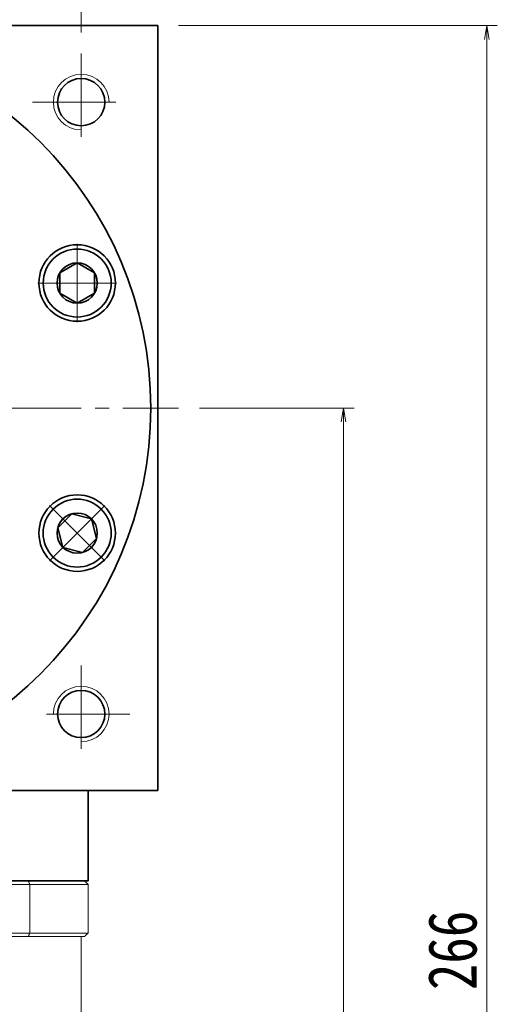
# Model space of a CAD drawing. Header units: millimetres. Extents: x 13 to 816, y 22 to 587.
# Tile 7 of 8: x 552 to 621, y 374 to 515. Entities that reach past the tile are written whole.
import ezdxf

# ---------------------------------------------------------------- set-up
doc = ezdxf.new("R2010")
doc.units = ezdxf.units.MM
doc.set_wipeout_variables(frame=1)
doc.linetypes.add('点画线', pattern=[18, 12, -2, 2, -2])
for name, color, linetype, lineweight in [('EB0', 7, 'Continuous', 35), ('中心线层', 1, '点画线', 18), ('尺寸线层', 3, 'Continuous', 18), ('粗实线层', 7, 'Continuous', 35)]:
    doc.layers.add(name, color=color, linetype=linetype, lineweight=lineweight)
doc.styles.add('宋体', font='SimSun.ttf', dxfattribs={"width": 0.8})
doc.dimstyles.new('A水平标注$0', dxfattribs={"dimtxt": 3.5, "dimasz": 2, "dimexe": 1.5, "dimexo": 3, "dimgap": 1.1, "dimtad": 1, "dimtoh": 1, "dimdec": 4, "dimdsep": 46, "dimtxsty": '宋体', "dimblk": 'OPEN', "dimcen": 3, "dimclrd": 3, "dimclre": 3, "dimclrt": 6, "dimadec": 0, "dimazin": 0, "dimtm": 1e-09, "dimtfac": 1, "dimtdec": 4, "dimtix": 1, "dimtmove": 0, "dimatfit": 3, "dimldrblk": 'OPEN', "dimfxl": 0, "dimlwd": 13, "dimlwe": 13, "dimarcsym": 0})

# ---------------------------------------------------------------- blocks, each defined once
blk = doc.blocks.new('_Open')
at = {"color": 0, "linetype": 'ByBlock', "lineweight": -2}
for p, q in [((-1, 0.167), (0, 0)), ((-1, -0.167), (0, 0)), ((0, 0), (-1, 0))]:
    blk.add_line(p, q, dxfattribs=at)
blk = doc.blocks.new('*D17')
at = {"layer": 'Defpoints', "color": 0, "transparency": 16777216}
for p in [(571.99, 540.13), (461.99, 514.3), (571.99, 514.3)]:
    blk.add_point(p, dxfattribs=at)
at = {"layer": '尺寸线层', "color": 3, "lineweight": 13, "transparency": 16777216}
for p, q in [((461.99, 517.3), (461.99, 541.63)), ((571.99, 517.3), (571.99, 541.63)), ((463.99, 540.13), (569.99, 540.13))]:
    blk.add_line(p, q, dxfattribs=at)
at = {"layer": '尺寸线层', "color": 3, "lineweight": 13, "transparency": 16777216, "xscale": 2, "yscale": 2, "zscale": 2}
for p, rotation in [((461.99, 540.13), 179.9999999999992), ((571.99, 540.13), 359.9999999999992)]:
    blk.add_blockref('_Open', p, dxfattribs=dict(at, rotation=rotation))
at = {"layer": '尺寸线层', "color": 6, "transparency": 16777216, "insert": (516.99, 545.05), "char_height": 7, "attachment_point": 5, "style": '宋体', "bg_fill": 3, "box_fill_scale": 1.1, "bg_fill_color": 257, "bg_fill_transparency": 0}
blk.add_mtext('110', dxfattribs=at)
blk = doc.blocks.new('*D22')
at = {"layer": 'Defpoints', "color": 0, "transparency": 16777216}
for p in [(560.99, 525.87), (516.99, 517.29), (560.99, 510.3)]:
    blk.add_point(p, dxfattribs=at)
at = {"layer": '尺寸线层', "color": 3, "lineweight": 13, "transparency": 16777216}
for p, q in [((516.99, 520.29), (516.99, 527.37)), ((560.99, 513.3), (560.99, 527.37)), ((518.99, 525.87), (558.99, 525.87))]:
    blk.add_line(p, q, dxfattribs=at)
at = {"layer": '尺寸线层', "color": 3, "lineweight": 13, "transparency": 16777216, "xscale": 2, "yscale": 2, "zscale": 2, "rotation": 180}
blk.add_blockref('_Open', (516.99, 525.87), dxfattribs=at)
at = {"layer": '尺寸线层', "color": 3, "lineweight": 13, "transparency": 16777216, "xscale": 2, "yscale": 2, "zscale": 2}
blk.add_blockref('_Open', (560.99, 525.87), dxfattribs=at)
at = {"layer": '尺寸线层', "color": 6, "transparency": 16777216, "insert": (538.99, 530.75), "char_height": 7, "attachment_point": 5, "style": '宋体', "bg_fill": 3, "box_fill_scale": 1.1, "bg_fill_color": 257, "bg_fill_transparency": 0}
blk.add_mtext('44', dxfattribs=at)
blk = doc.blocks.new('*D23')
at = {"layer": 'Defpoints', "color": 0, "transparency": 16777216}
for p in [(574.99, 459.3), (561.59, 248.3), (598.72, 248.3)]:
    blk.add_point(p, dxfattribs=at)
at = {"layer": '尺寸线层', "color": 3, "lineweight": 13, "transparency": 16777216}
for p, q in [((577.99, 459.3), (600.22, 459.3)), ((598.72, 457.3), (598.72, 250.3)), ((564.59, 248.3), (600.22, 248.3))]:
    blk.add_line(p, q, dxfattribs=at)
at = {"layer": '尺寸线层', "color": 3, "lineweight": 13, "transparency": 16777216, "xscale": 2, "yscale": 2, "zscale": 2}
for p, rotation in [((598.72, 459.3), 90), ((598.72, 248.3), 270)]:
    blk.add_blockref('_Open', p, dxfattribs=dict(at, rotation=rotation))
at = {"layer": '尺寸线层', "color": 6, "transparency": 16777216, "insert": (593.82, 353.8), "char_height": 7, "attachment_point": 5, "rotation": 90, "style": '宋体', "bg_fill": 3, "box_fill_scale": 1.1, "bg_fill_color": 257, "bg_fill_transparency": 0}
blk.add_mtext('211', dxfattribs=at)
blk = doc.blocks.new('*D24')
at = {"layer": 'Defpoints', "color": 0, "transparency": 16777216}
for p in [(571.99, 514.3), (561.59, 248.3), (619.31, 248.3)]:
    blk.add_point(p, dxfattribs=at)
at = {"layer": '尺寸线层', "color": 3, "lineweight": 13, "transparency": 16777216}
for p, q in [((574.99, 514.3), (620.81, 514.3)), ((619.31, 512.3), (619.31, 250.3)), ((564.59, 248.3), (620.81, 248.3))]:
    blk.add_line(p, q, dxfattribs=at)
at = {"layer": '尺寸线层', "color": 3, "lineweight": 13, "transparency": 16777216, "xscale": 2, "yscale": 2, "zscale": 2}
for p, rotation in [((619.31, 514.3), 90), ((619.31, 248.3), 270)]:
    blk.add_blockref('_Open', p, dxfattribs=dict(at, rotation=rotation))
at = {"layer": '尺寸线层', "color": 6, "transparency": 16777216, "insert": (614.39, 381.3), "char_height": 7, "attachment_point": 5, "rotation": 90, "style": '宋体', "bg_fill": 3, "box_fill_scale": 1.1, "bg_fill_color": 257, "bg_fill_transparency": 0}
blk.add_mtext('266', dxfattribs=at)
blk = doc.blocks.new('*X6')
at = {"layer": '中心线层', "linetype": '点画线', "lineweight": 18}
for p, q in [((0, -5.64), (0, 5.64)), ((-5.64, 0), (5.64, 0))]:
    blk.add_line(p, q, dxfattribs=at)
at = {"layer": '粗实线层'}
for p, q in [((-2.89, 0), (-1.44, 2.5)), ((-1.44, 2.5), (1.44, 2.5)), ((2.89, 0), (1.44, 2.5)), ((2.89, 0), (1.44, 2.5)), ((-2.89, 0), (-1.44, -2.5)), ((2.89, 0), (1.44, -2.5)), ((-1.44, -2.5), (1.44, -2.5))]:
    blk.add_line(p, q, dxfattribs=at)
blk.add_circle((0, 0), 2.89, dxfattribs=at)
for start, end in [(0, 180), (180, 360)]:
    blk.add_arc((0, 0), 4.89, start, end, dxfattribs=at)

msp = doc.modelspace()

# ---------------------------------------------------------------- linework, layer by layer
at = {"color": 7, "linetype": 'Continuous', "lineweight": 15}
for p, q in [((553.39987, 391.29679), (480.57131, 391.29679)), ((480.39324, 390.79679), (553.57794, 390.79679)), ((553.57794, 383.79679), (553.57794, 390.79679)), ((553.57794, 383.79679), (480.39324, 383.79679)), ((480.57131, 383.29679), (553.39987, 383.29679))]:
    msp.add_line(p, q, dxfattribs=at)
for points in [[(553.39987, 391.29679), (553.57794, 390.79679)], [(553.57794, 383.79679), (553.39987, 383.29679)]]:
    msp.add_open_spline(points, degree=1, dxfattribs=at)
at = {"layer": '中心线层'}
for p, q in [((560.98648, 510.29679), (560.98648, 496.29679)), ((553.98648, 503.29679), (567.98648, 503.29679)), ((458.98648, 459.29679), (574.98648, 459.29679)), ((560.98648, 422.29679), (560.98648, 408.29679)), ((567.98648, 415.29679), (553.98648, 415.29679))]:
    msp.add_line(p, q, dxfattribs=at)
at = {"layer": '粗实线层'}
for points in [[(461.98648, 513.69679), (461.98648, 514.29679), (571.98648, 514.29679), (571.98648, 513.69679)], [(571.98648, 404.29679), (571.98648, 514.29679)], [(571.98648, 404.29679), (461.98648, 404.29679)]]:
    msp.add_lwpolyline(points, dxfattribs=at)
for centre in [(560.98648, 503.29679), (560.98648, 415.29679)]:
    msp.add_circle(centre, 3.4, dxfattribs=at)
at = {"layer": '粗实线层', "lineweight": 18}
for centre, start, end in [((560.98648, 503.29679), 0, 270), ((560.98648, 415.29679), 270, 180)]:
    msp.add_arc(centre, 4, start, end, dxfattribs=at)

# ---------------------------------------------------------------- next in the draw order: dimensions: what is measured, and where the dimension line sits
at = {"layer": '尺寸线层'}
dim = msp.add_linear_dim(base=(571.98648, 540.12683), p1=(461.98648, 514.29679), p2=(571.98648, 514.29679), dimstyle='A水平标注$0', override={"dimtxt": 7, "dimgap": 1.5, "dimdec": 1, "dimpost": '<>', "dimblk": 'Open', "dimtvp": 0.1, "dimtfill": 1, "dimtfillclr": 256}, dxfattribs=at)
dim.commit()
dim.dimension.update_dxf_attribs({"geometry": '*D17', "text_midpoint": (516.98648, 545.04862)})
dim = msp.add_linear_dim(base=(598.72028, 248.29679), p1=(574.98648, 459.29679), p2=(561.58559, 248.29679), angle=270, dimstyle='A水平标注$0', override={"dimtxt": 7, "dimgap": 1.5, "dimtad": 1, "dimjust": 0, "dimdec": 1, "dimlfac": 1, "dimpost": '<>', "dimse1": 0, "dimse2": 0, "dimsd1": 0, "dimsd2": 0, "dimtofl": 1, "dimtvp": 0.1}, dxfattribs=at)
dim.commit()
dim.dimension.update_dxf_attribs({"geometry": '*D23', "text_midpoint": (593.81805, 353.79679)})

# ---------------------------------------------------------------- next in the draw order: dimensions: what is measured, and where the dimension line sits
dim = msp.add_linear_dim(base=(560.98648, 525.87083), p1=(516.98648, 517.29199), p2=(560.98648, 510.29679), dimstyle='A水平标注$0', override={"dimtxt": 7, "dimgap": 1.5, "dimdec": 1, "dimpost": '<>', "dimblk": 'Open', "dimtvp": 0.1, "dimtfill": 1, "dimtfillclr": 256}, dxfattribs=at)
dim.commit()
dim.dimension.update_dxf_attribs({"geometry": '*D22', "text_midpoint": (538.98648, 530.75351)})

# ---------------------------------------------------------------- next in the draw order: dimensions: what is measured, and where the dimension line sits
dim = msp.add_linear_dim(base=(619.31108, 248.29679), p1=(571.98648, 514.29679), p2=(561.58559, 248.29679), angle=270, dimstyle='A水平标注$0', override={"dimtxt": 7, "dimgap": 1.5, "dimdec": 1, "dimpost": '<>', "dimblk": 'Open', "dimtvp": 0.1, "dimtfill": 1, "dimtfillclr": 256}, dxfattribs=at)
dim.commit()
dim.dimension.update_dxf_attribs({"geometry": '*D24', "text_midpoint": (614.38929, 381.29679)})

# ---------------------------------------------------------------- next in the draw order: linework, layer by layer
at = {"color": 7, "linetype": 'Continuous', "lineweight": 15}
for p, q in [((561.48559, 391.29679), (553.39987, 391.29679)), ((553.57794, 390.79679), (561.98559, 390.79679)), ((561.98559, 390.79679), (561.98559, 383.79679)), ((561.98559, 383.79679), (553.57794, 383.79679)), ((553.39987, 383.29679), (561.48559, 383.29679))]:
    msp.add_line(p, q, dxfattribs=at)
for points in [[(561.48559, 391.29679), (561.98559, 390.79679)], [(561.48559, 383.29679), (561.98559, 383.79679)], [(560.98559, 383.29679), (560.98559, 357.29679)]]:
    msp.add_open_spline(points, degree=1, dxfattribs=at)
at = {"layer": 'EB0'}
for p, q in [((561.98648, 391.29679), (471.98648, 391.29679)), ((556.98648, 391.29679), (561.98648, 391.29679))]:
    msp.add_line(p, q, dxfattribs=at)
at = {"layer": '粗实线层'}
msp.add_line((561.98648, 391.29679), (561.98648, 404.29679), dxfattribs=at)
for centre, radius in [((516.98648, 459.29679), 54), ((560.40882, 477.28291), 5.5), ((560.40882, 441.31066), 5.5)]:
    msp.add_circle(centre, radius, dxfattribs=at)

# ---------------------------------------------------------------- next in the draw order: wipeouts: each hides what was drawn before it
for points in [[(560.40882, 472.39291), (560.43629, 472.39298), (560.46377, 472.39322), (560.49124, 472.3936), (560.51871, 472.39414), (560.54618, 472.39484), (560.57365, 472.39569), (560.6011, 472.39669), (560.62856, 472.39785), (560.656, 472.39916), (560.68344, 472.40062), (560.71087, 472.40224), (560.73829, 472.40402), (560.7657, 472.40595), (560.79309, 472.40803), (560.82048, 472.41027), (560.84785, 472.41266), (560.87521, 472.4152), (560.90255, 472.4179), (560.92988, 472.42075), (560.95719, 472.42375), (560.98449, 472.42691), (561.01176, 472.43022), (561.03902, 472.43369), (561.06626, 472.4373), (561.09348, 472.44107), (561.12067, 472.445), (561.14784, 472.44907), (561.17499, 472.4533), (561.20212, 472.45768), (561.22922, 472.46222), (561.22922, 472.46222), (561.45356, 472.50581), (561.67563, 472.55985), (561.89492, 472.6242), (562.11097, 472.69872), (562.32331, 472.78326), (562.53146, 472.87762), (562.73497, 472.98161), (562.9334, 473.095), (563.12632, 473.21753), (563.3133, 473.34894), (563.49394, 473.48895), (563.66784, 473.63724), (563.83462, 473.7935), (563.99392, 473.95738), (564.14538, 474.12852), (564.28869, 474.30655), (564.42352, 474.49108), (564.54958, 474.68171), (564.66659, 474.87803), (564.77431, 475.07959), (564.87249, 475.28597), (564.96092, 475.49672), (565.0394, 475.71136), (565.10778, 475.92943), (565.16588, 476.15047), (565.2136, 476.37397), (565.25082, 476.59946), (565.27747, 476.82645), (565.29348, 477.05443), (565.29882, 477.28291), (565.29882, 477.28291), (565.29348, 477.51139), (565.27747, 477.73937), (565.25082, 477.96635), (565.2136, 478.19184), (565.16588, 478.41535), (565.10778, 478.63638), (565.0394, 478.85446), (564.96092, 479.0691), (564.87249, 479.27984), (564.77431, 479.48622), (564.66659, 479.68779), (564.54958, 479.8841), (564.42352, 480.07473), (564.28869, 480.25926), (564.14538, 480.4373), (563.99392, 480.60844), (563.83462, 480.77232), (563.66784, 480.92857), (563.49394, 481.07686), (563.3133, 481.21687), (563.12632, 481.34828), (562.9334, 481.47081), (562.73497, 481.5842), (562.53146, 481.68819), (562.32331, 481.78256), (562.11097, 481.86709), (561.89492, 481.94162), (561.67563, 482.00597), (561.45356, 482.06), (561.22922, 482.1036), (561.22922, 482.1036), (561.20212, 482.10813), (561.17499, 482.11251), (561.14784, 482.11674), (561.12067, 482.12082), (561.09348, 482.12474), (561.06626, 482.12851), (561.03902, 482.13213), (561.01176, 482.13559), (560.98449, 482.1389), (560.95719, 482.14206), (560.92988, 482.14507), (560.90255, 482.14792), (560.87521, 482.15061), (560.84785, 482.15316), (560.82048, 482.15555), (560.79309, 482.15778), (560.7657, 482.15987), (560.73829, 482.16179), (560.71087, 482.16357), (560.68344, 482.16519), (560.656, 482.16666), (560.62856, 482.16797), (560.6011, 482.16912), (560.57365, 482.17013), (560.54618, 482.17098), (560.51871, 482.17167), (560.49124, 482.17221), (560.46377, 482.1726), (560.43629, 482.17283), (560.40882, 482.17291), (560.40882, 482.17291), (560.15289, 482.16621), (559.89767, 482.14612), (559.64385, 482.1127), (559.39213, 482.06605), (559.14319, 482.00628), (558.89772, 481.93357), (558.6564, 481.84812), (558.41988, 481.75014), (558.1888, 481.63993), (557.96382, 481.51777), (557.74553, 481.38401), (557.53455, 481.239), (557.33144, 481.08315), (557.13677, 480.91689), (556.95107, 480.74066), (556.77484, 480.55496), (556.60857, 480.36028), (556.45272, 480.15718), (556.30772, 479.94619), (556.17395, 479.72791), (556.0518, 479.50292), (555.94158, 479.27185), (555.84361, 479.03533), (555.75815, 478.794), (555.68544, 478.54853), (555.62568, 478.29959), (555.57902, 478.04787), (555.54561, 477.79405), (555.52552, 477.53883), (555.51882, 477.28291), (555.51882, 477.28291), (555.52552, 477.02698), (555.54561, 476.77176), (555.57902, 476.51794), (555.62568, 476.26622), (555.68544, 476.01728), (555.75815, 475.77181), (555.84361, 475.53049), (555.94158, 475.29396), (556.0518, 475.06289), (556.17395, 474.83791), (556.30772, 474.61962), (556.45272, 474.40864), (556.60857, 474.20553), (556.77484, 474.01086), (556.95107, 473.82515), (557.13677, 473.64893), (557.33144, 473.48266), (557.53455, 473.32681), (557.74553, 473.18181), (557.96382, 473.04804), (558.1888, 472.92588), (558.41988, 472.81567), (558.6564, 472.7177), (558.89772, 472.63224), (559.14319, 472.55953), (559.39213, 472.49977), (559.64385, 472.45311), (559.89767, 472.41969), (560.15289, 472.39961)], [(556.95107, 437.85291), (556.97055, 437.83354), (556.99014, 437.81427), (557.00984, 437.79512), (557.02965, 437.77608), (557.04956, 437.75714), (557.06958, 437.73833), (557.08971, 437.71962), (557.10994, 437.70103), (557.13027, 437.68255), (557.15071, 437.66418), (557.17125, 437.64593), (557.19189, 437.6278), (557.21264, 437.60978), (557.23348, 437.59188), (557.25443, 437.5741), (557.27547, 437.55643), (557.29662, 437.53889), (557.31786, 437.52146), (557.3392, 437.50415), (557.36064, 437.48696), (557.38217, 437.4699), (557.4038, 437.45295), (557.42552, 437.43613), (557.44734, 437.41942), (557.46925, 437.40284), (557.49126, 437.38639), (557.51335, 437.37006), (557.53554, 437.35385), (557.55782, 437.33777), (557.58019, 437.32181), (557.58019, 437.32181), (557.76965, 437.194), (557.96488, 437.07519), (558.16545, 436.96562), (558.37091, 436.86555), (558.58083, 436.77518), (558.79474, 436.69473), (559.01218, 436.62435), (559.23267, 436.56422), (559.45573, 436.51444), (559.68087, 436.47515), (559.9076, 436.44642), (560.13542, 436.42831), (560.36384, 436.42087), (560.59236, 436.42411), (560.82048, 436.43802), (561.0477, 436.46258), (561.27352, 436.49772), (561.49746, 436.54338), (561.71901, 436.59946), (561.93771, 436.66582), (562.15306, 436.74233), (562.36461, 436.82881), (562.57188, 436.92509), (562.77443, 437.03095), (562.97181, 437.14615), (563.1636, 437.27046), (563.34936, 437.40358), (563.52871, 437.54524), (563.70123, 437.69513), (563.86657, 437.85291), (563.86657, 437.85291), (564.02435, 438.01825), (564.17424, 438.19078), (564.3159, 438.37012), (564.44903, 438.55588), (564.57333, 438.74767), (564.68853, 438.94505), (564.79439, 439.1476), (564.89067, 439.35487), (564.97715, 439.56642), (565.05366, 439.78177), (565.12003, 440.00047), (565.1761, 440.22202), (565.22176, 440.44596), (565.2569, 440.67178), (565.28146, 440.899), (565.29537, 441.12712), (565.29861, 441.35564), (565.29117, 441.58406), (565.27306, 441.81189), (565.24433, 442.03862), (565.20504, 442.26375), (565.15527, 442.48681), (565.09513, 442.7073), (565.02475, 442.92474), (564.9443, 443.13865), (564.85393, 443.34857), (564.75386, 443.55404), (564.64429, 443.7546), (564.52548, 443.94983), (564.39767, 444.1393), (564.39767, 444.1393), (564.38171, 444.16166), (564.36563, 444.18394), (564.34942, 444.20613), (564.33309, 444.22823), (564.31664, 444.25023), (564.30006, 444.27214), (564.28336, 444.29396), (564.26653, 444.31568), (564.24959, 444.33731), (564.23252, 444.35884), (564.21533, 444.38028), (564.19802, 444.40162), (564.1806, 444.42286), (564.16305, 444.44401), (564.14538, 444.46505), (564.1276, 444.486), (564.1097, 444.50684), (564.09168, 444.52759), (564.07355, 444.54823), (564.0553, 444.56877), (564.03693, 444.58921), (564.01846, 444.60954), (563.99986, 444.62977), (563.98116, 444.6499), (563.96234, 444.66992), (563.94341, 444.68983), (563.92436, 444.70964), (563.90521, 444.72934), (563.88594, 444.74893), (563.86657, 444.76842), (563.86657, 444.76842), (563.68087, 444.94464), (563.48619, 445.11091), (563.28309, 445.26676), (563.0721, 445.41176), (562.85382, 445.54553), (562.62883, 445.66769), (562.39776, 445.7779), (562.16124, 445.87587), (561.91991, 445.96133), (561.67444, 446.03404), (561.42551, 446.09381), (561.17378, 446.14046), (560.91996, 446.17388), (560.66474, 446.19396), (560.40882, 446.20066), (560.15289, 446.19396), (559.89767, 446.17388), (559.64385, 446.14046), (559.39213, 446.09381), (559.14319, 446.03404), (558.89772, 445.96133), (558.6564, 445.87587), (558.41988, 445.7779), (558.1888, 445.66769), (557.96382, 445.54553), (557.74553, 445.41176), (557.53455, 445.26676), (557.33144, 445.11091), (557.13677, 444.94464), (556.95107, 444.76842), (556.95107, 444.76842), (556.77484, 444.58271), (556.60857, 444.38804), (556.45272, 444.18493), (556.30772, 443.97395), (556.17395, 443.75566), (556.0518, 443.53068), (555.94158, 443.29961), (555.84361, 443.06308), (555.75815, 442.82176), (555.68544, 442.57629), (555.62568, 442.32735), (555.57902, 442.07563), (555.54561, 441.82181), (555.52552, 441.56659), (555.51882, 441.31066), (555.52552, 441.05474), (555.54561, 440.79952), (555.57902, 440.5457), (555.62568, 440.29398), (555.68544, 440.04504), (555.75815, 439.79957), (555.84361, 439.55824), (555.94158, 439.32172), (556.0518, 439.09065), (556.17395, 438.86566), (556.30772, 438.64738), (556.45272, 438.43639), (556.60857, 438.23329), (556.77484, 438.03862)]]:
    msp.add_wipeout(points).dxf.layer = '粗实线层'

# ---------------------------------------------------------------- next in the draw order: block references
for p, rotation in [((560.40882, 477.28291), 270), ((560.40882, 441.31066), 225.0000000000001)]:
    msp.add_blockref('*X6', p, dxfattribs=dict(at, rotation=rotation))

doc.saveas('drawing.dxf')
